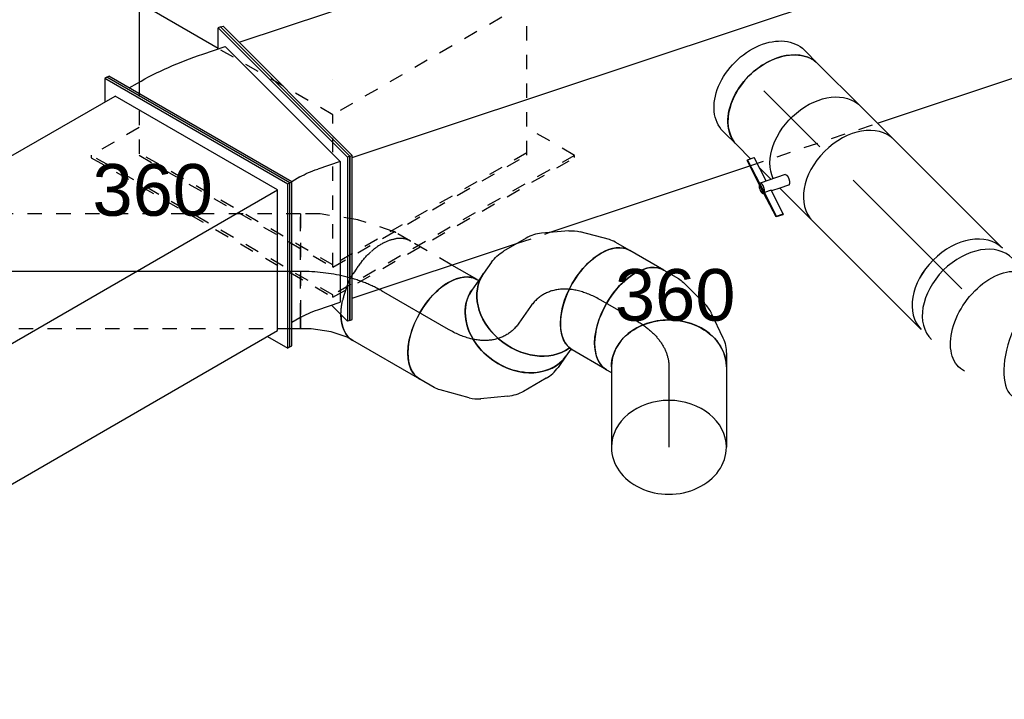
# Model space of a CAD drawing. Extents: x -132501 to 411300, y -42818 to 427495.
# Tile 163 of 256: x 12476 to 14190, y 167819 to 169002. Entities that reach past the tile are written whole.
import ezdxf
from ezdxf.enums import TextEntityAlignment as Align

# ---------------------------------------------------------------- set-up
doc = ezdxf.new("R2010")
doc.units = 0
doc.header["$LTSCALE"] = 50
doc.linetypes.add('CENTER2', pattern=[28.575, 19.05, -3.175, 3.175, -3.175])
doc.linetypes.add('STREEPJES', pattern=[0.1, 0.05, -0.05])
doc.layers.get('0').update_dxf_attribs({"linetype": 'CONTINUOUS'})
for name, color, linetype in [('WL570---_RETOUR', 112, 'CONTINUOUS'), ('WL570---_RETOUR_HL', 8, 'CONTINUOUS'), ('WL570---_RETOUR_RST', 2, 'CONTINUOUS'), ('WL570---_RETOUR_RST_HL', 1, 'CONTINUOUS'), ('WL570---_TOEVOER', 3, 'CONTINUOUS'), ('WL570---_TOEVOER_HL', 8, 'CONTINUOUS'), ('WL570---_TOEVOER_RST', 2, 'CONTINUOUS'), ('WL570---_TOEVOER_RST_HL', 1, 'CONTINUOUS'), ('WM570---_RETOUR_PR', 1, 'CONTINUOUS'), ('WM570---_RETOUR_RST_PR', 1, 'CONTINUOUS'), ('WM570---_TOEVOER_PR', 1, 'CONTINUOUS'), ('WM570---_TOEVOER_RST_PR', 1, 'CONTINUOUS')]:
    doc.layers.add(name, color=color, linetype=linetype)
doc.styles.add('BURO-018', font='ARIAL.TTF', dxfattribs={"height": 63})

# ---------------------------------------------------------------- blocks, each defined once
blk = doc.blocks.new('*U1175')
at = {"color": 0, "ltscale": 10}
for p, q in [((-224.7, 285.3, -916.7), (-359.5, 52, -916.7)), ((164.7, 285.3, -916.7), (-224.7, 285.3, -916.7)), ((-30, -52, -916.7), (-224.7, 285.3, -916.7)), ((359.5, -52, -916.7), (-224.7, 285.3, -916.7)), ((-30, -52, -916.7), (164.7, 285.3, -916.7)), ((359.5, -52, -916.7), (164.7, 285.3, -916.7)), ((-431.7, 93.7, -916.7), (-433.8, 90.2, -916.7)), ((-433.8, 90.2, -916.7), (-190.9, -330.6, -916.7)), ((-335.4, 93.7, -916.7), (-431.7, 93.7, -916.7)), ((-188.8, -327, -916.7), (-431.7, 93.7, -916.7)), ((-359.5, 52, -916.7), (-164.7, -285.3, -916.7)), ((-162.7, -281.8, -916.7), (-357.4, 55.5, -916.7)), ((-164.7, -285.3, -916.7), (-30, -52, -916.7)), ((359.5, -52, -916.7), (-30, -52, -916.7)), ((224.7, -285.3, -916.7), (359.5, -52, -916.7)), ((297, -327, -916.7), (248.8, -243.6, -916.7)), ((-164.7, -285.3, -916.7), (224.7, -285.3, -916.7)), ((226.8, -281.8, -916.7), (-162.7, -281.8, -916.7)), ((-190.9, -330.6, -916.7), (-188.8, -327, -916.7)), ((-190.9, -330.6, -916.7), (295, -330.6, -916.7)), ((297, -327, -916.7), (-188.8, -327, -916.7)), ((295, -330.6, -916.7), (297, -327, -916.7))]:
    blk.add_line(p, q, dxfattribs=at)
at = {"layer": 'WL570---_TOEVOER_RST_HL', "linetype": 'CENTER2'}
blk.add_circle((0, 0, -916.7), 0.075, dxfattribs=at)
at = {"layer": 'WL570---_TOEVOER_RST', "color": 1, "style": 'BURO-018'}
for tag in ['MC', 'Q']:
    blk.add_attdef(tag, text='', height=90, dxfattribs=at).set_placement((0, 0), align=Align.MIDDLE)
at = {"layer": 'WM570---_TOEVOER_RST_PR', "color": 1, "style": 'BURO-018'}
blk.add_attdef('POSNR', text='', height=90, dxfattribs=at).set_placement((0, 0), align=Align.MIDDLE)
blk = doc.blocks.new('*U1324')
at = {"color": 0, "ltscale": 10, "extrusion": (-2.26623e-17, -1.01167e-16, -1)}
for centre, major_axis, ratio, start_param, end_param in [((608.6, 426.1, -2723), (-99.1, 13.1), 0.426668, 0, 2.807525), ((589.8, 366.2, -2723), (88.3, -48.2), 0.194622, 3.164079, 5.080886), ((614, 382.5, -2723), (97.9, 20.2), 0.156856, 0, 0.651445), ((628.3, 313.2, -2723), (97.9, 20.2), 0.156856, 0, 1.81732), ((347.3, 134, -2723), (-59.4, 81.1), 0.208248, 3.120128, 6.261721), ((667.5, 171.2, -2723), (-91.7, -40.5), 0.479873, 3.179896, 6.321489), ((733.8, 73.1, -2723), (-64.6, -77), 0.785168, 3.268617, 6.410209), ((808.6, 48.5, -2723), (-21.6, 98.5), 0.87623, 0.2408, 3.382393), ((83.4, 0, -2723), (15.2, -99.5), 0.634419, 6.186594, 9.328187)]:
    blk.add_ellipse(centre, major_axis=major_axis, ratio=ratio, start_param=start_param, end_param=end_param, dxfattribs=at)
at = {"color": 0, "ltscale": 10}
for centre, major_axis, ratio, start_param, end_param in [((605.9, 406.1, -2723), (-97.4, 25.7), 0.354795, 3.622724, 6.23802), ((564.1, 329.8, -2723), (-75.3, 66.8), 0.018314, 4.114242, 6.285221), ((520.5, 290.4, -2723), (67, -74.2), 0.071498, 3.141593, 6.283185), ((466.4, 241.5, -2723), (67, -74.2), 0.071498, 3.141593, 6.283185), ((412.3, 192.7, -2723), (67, -74.2), 0.071498, 3.141593, 6.283185), ((643.4, 240.3, -2723), (-96.6, -26.7), 0.27038, 0.682985, 3.123684), ((385.2, 168.2, -2723), (67, -74.2), 0.071498, 3.141593, 6.283185), ((278.4, 93.7, -2723), (50.5, -86.3), 0.337315, 3.141593, 6.283185), ((698.3, 114.2, -2723), (-82.6, -56.9), 0.655753, 0.070851, 3.070741), ((223.8, 61.7, -2723), (50.5, -86.3), 0.337315, 3.141593, 6.283185), ((771.4, 50.7, -2723), (29.5, 96.3), 0.858975, 3.348561, 6.076217), ((158.4, 23.5, -2723), (40.6, -91.9), 0.449139, 3.192547, 6.232231), ((0, 0, -2723), (0, -100), 0.707107, 3.141593, 6.283185), ((25.1, 0, -2723), (0, -100), 0.707107, 3.141593, 6.283185), ((698.3, 114.2, -2723), (-82.6, -56.9), 0.655753, 6.212334, 6.354037), ((771.4, 50.7, -2723), (29.5, 96.3), 0.858975, 2.934624, 3.348561), ((158.4, 23.5, -2723), (40.6, -91.9), 0.449139, 6.232231, 6.33414)]:
    blk.add_ellipse(centre, major_axis=major_axis, ratio=ratio, start_param=start_param, end_param=end_param, dxfattribs=at)
at = {"layer": 'WM570---_RETOUR_PR', "color": 1, "style": 'BURO-018'}
blk.add_attdef('POSNR', text='', height=90, dxfattribs=at).set_placement((0, 0), align=Align.MIDDLE)
blk = doc.blocks.new('*U1325')
at = {"color": 0, "ltscale": 10}
for p, q in [((-71, 100, -2456.6), (-47.2, 100, -2456.6)), ((-19.6, 93.9, -2456.6), (21.8, 74.7, -2456.6)), ((44.2, 57.6, -2456.6), (75, 21.2, -2456.6)), ((85, 4, -2456.6), (103, -45.3, -2456.6)), ((105.4, -56, -2456.6), (108, -85, -2456.6)), ((-91.5, -100, -2456.6), (-91.2, -102.8, -2456.6))]:
    blk.add_line(p, q, dxfattribs=at)
for centre, major_axis, ratio, start_param, end_param in [((-71, 0, -2456.6), (0, 100), 0.788675, 3.141593, 6.283185), ((-54.8, 0, -2456.6), (21.7, 98.5), 0.803023, 6.107746, 6.458625), ((-6.3, -37.5, -2456.6), (-87, -50.6), 0.750739, 3.009293, 3.273893)]:
    blk.add_ellipse(centre, major_axis=major_axis, ratio=ratio, start_param=start_param, end_param=end_param, dxfattribs=at)
at = {"color": 0, "ltscale": 10, "extrusion": (-7.73366e-17, 1.3492e-17, -1)}
for centre, major_axis, ratio, start_param, end_param in [((-27.2, -12.8, -2456.6), (61.2, 80.2), 0.803023, 6.107746, 6.458625), ((6.5, -72.5, -2456.6), (98.1, 21.9), 0.646887, 6.198226, 6.368145), ((8.4, -93.9, -2456.6), (99.6, 8.9), 0.57735, 0, 3.141593)]:
    blk.add_ellipse(centre, major_axis=major_axis, ratio=ratio, start_param=start_param, end_param=end_param, dxfattribs=at)
at = {"layer": 'WL570---_TOEVOER_HL', "linetype": 'CENTER2', "extrusion": (-7.73366e-17, 1.3492e-17, -1)}
blk.add_ellipse((-125.2, -187.9, -2456.6), major_axis=(-84.2, -181.5), ratio=0.57735, start_param=2.879793, end_param=3.926991, dxfattribs=at)
at = {"layer": 'WM570---_TOEVOER_PR', "color": 1, "style": 'BURO-018'}
blk.add_attdef('POSNR', text='', height=90, dxfattribs=at).set_placement((0, 0), align=Align.MIDDLE)
blk = doc.blocks.new('*U1326')
at = {"color": 0, "ltscale": 10}
for p, q in [((0, 100, -2389.9), (134.5, 100, -2389.9)), ((0, -100, -2389.9), (50.9, -100, -2389.9))]:
    blk.add_line(p, q, dxfattribs=at)
at = {"color": 8, "linetype": 'STREEPJES', "ltscale": 10}
blk.add_line((50.9, -100, -2389.9), (134.5, -100, -2389.9), dxfattribs=at)
at = {"color": 0, "ltscale": 10}
blk.add_ellipse((0, 0, -2389.9), major_axis=(0, 100), ratio=0.57735, start_param=3.141593, end_param=6.283185, dxfattribs=at)
at = {"color": 0, "ltscale": 10, "extrusion": (-1.38778e-17, -8.01234e-18, -1)}
blk.add_ellipse((134.5, 0, -2389.9), major_axis=(0, 100), ratio=0.57735, start_param=0, end_param=0.771663, dxfattribs=at)
at = {"color": 8, "linetype": 'STREEPJES', "ltscale": 10, "extrusion": (-1.38778e-17, -8.01234e-18, -1)}
blk.add_ellipse((134.5, 0, -2389.9), major_axis=(0, 100), ratio=0.57735, start_param=0.771663, end_param=3.141593, dxfattribs=at)
at = {"layer": 'WL570---_TOEVOER_HL', "linetype": 'CENTER2'}
blk.add_line((0, 0, -2389.9), (134.5, 0, -2389.9), dxfattribs=at)
at = {"layer": 'WM570---_TOEVOER_PR', "color": 1, "style": 'BURO-018'}
blk.add_attdef('POSNR', text='', height=90, dxfattribs=at).set_placement((0, 0), align=Align.MIDDLE)
blk = doc.blocks.new('*U1327')
at = {"color": 0, "ltscale": 10}
for p, q in [((5.6, 118.7, -2247.1), (21.7, 128, -2247.1)), ((21.7, 128, -2247.1), (31.7, 110.7, -2247.1)), ((-56.2, 100, -2247.1), (-27.4, 105.9, -2247.1)), ((-27.4, 105.9, -2247.1), (5.6, 118.7, -2247.1)), ((-67.6, 100, -2247.1), (-56.2, 100, -2247.1))]:
    blk.add_line(p, q, dxfattribs=at)
at = {"color": 8, "linetype": 'STREEPJES', "ltscale": 10}
for p, q in [((31.7, 110.7, -2247.1), (121.7, -45.2, -2247.1)), ((92.3, -62.2, -2247.1), (121.7, -45.2, -2247.1)), ((30, -86.3, -2247.1), (92.2, -62.2, -2247.1)), ((92.2, -62.2, -2247.1), (92.3, -62.2, -2247.1)), ((-67.6, -100, -2247.1), (-38.5, -100, -2247.1)), ((-33.5, -99.5, -2247.1), (28.4, -86.8, -2247.1))]:
    blk.add_line(p, q, dxfattribs=at)
at = {"color": 0, "ltscale": 10}
blk.add_ellipse((-67.6, 0, -2247.1), major_axis=(0, 100), ratio=0.57735, start_param=5.512535, end_param=6.283185, dxfattribs=at)
at = {"color": 8, "linetype": 'STREEPJES', "ltscale": 10}
for centre, major_axis, ratio, start_param, end_param in [((-67.6, 0, -2247.1), (0, 100), 0.57735, 3.141593, 5.512535), ((-46.1, 0, -2247.1), (10.1, -99.9), 0.497511, 6.232846, 6.333525)]:
    blk.add_ellipse(centre, major_axis=major_axis, ratio=ratio, start_param=start_param, end_param=end_param, dxfattribs=at)
at = {"color": 8, "linetype": 'STREEPJES', "ltscale": 10, "extrusion": (-1.38778e-17, -8.01234e-18, -1)}
blk.add_ellipse((1, 9.6, -2247.1), major_axis=(-28.3, 96.2), ratio=0.313149, start_param=3.11519, end_param=3.167995, dxfattribs=at)
at = {"layer": 'WL570---_TOEVOER_HL', "linetype": 'CENTER2'}
blk.add_ellipse((14, 141.3, -2247.1), major_axis=(-173.1, -99.9), ratio=0.57735, start_param=0.785398, end_param=1.570796, dxfattribs=at)
at = {"layer": 'WM570---_TOEVOER_PR', "color": 1, "style": 'BURO-018'}
blk.add_attdef('POSNR', text='', height=90, dxfattribs=at).set_placement((0, 0), align=Align.MIDDLE)
blk = doc.blocks.new('*U1328')
at = {"color": 0, "ltscale": 10}
for p, q in [((20.5, 100, -2593.1), (35.5, 100, -2593.1)), ((0, -100, -2593.1), (35.5, -100, -2593.1))]:
    blk.add_line(p, q, dxfattribs=at)
blk.add_ellipse((0, 0, -2593.1), major_axis=(0, 100), ratio=0.788675, start_param=3.141593, end_param=6.016673, dxfattribs=at)
at = {"color": 0, "ltscale": 10, "extrusion": (-1.20282e-16, -1.18474e-16, -1)}
blk.add_ellipse((35.5, 0, -2593.1), major_axis=(0, 100), ratio=0.788675, start_param=0, end_param=3.141593, dxfattribs=at)
at = {"layer": 'WL570---_TOEVOER_HL', "linetype": 'CENTER2'}
blk.add_line((0, 0, -2593.1), (35.5, 0, -2593.1), dxfattribs=at)
at = {"layer": 'WM570---_TOEVOER_PR', "color": 1, "style": 'BURO-018'}
blk.add_attdef('POSNR', text='', height=90, dxfattribs=at).set_placement((0, 0), align=Align.MIDDLE)
blk = doc.blocks.new('*U1329')
at = {"color": 0, "ltscale": 10}
for p, q in [((0, 100, -2455.5), (267.5, 100, -2455.5)), ((0, -100, -2455.5), (267.5, -100, -2455.5))]:
    blk.add_line(p, q, dxfattribs=at)
blk.add_ellipse((267.5, 0, -2455.5), major_axis=(0, -100), ratio=0.707107, start_param=3.141593, end_param=6.283185, dxfattribs=at)
at = {"layer": 'WL570---_RETOUR_HL', "linetype": 'CENTER2'}
blk.add_line((0, 0, -2455.5), (267.5, 0, -2455.5), dxfattribs=at)
at = {"layer": 'WM570---_RETOUR_PR', "color": 1, "style": 'BURO-018'}
blk.add_attdef('POSNR', text='', height=90, dxfattribs=at).set_placement((0, 0), align=Align.MIDDLE)
blk = doc.blocks.new('*U1330')
at = {"color": 2, "ltscale": 10}
for p, q in [((-41.2, 100, -2414.4), (41.2, 100, -2414.4)), ((-49.2, -76.7, -2414.4), (-69.9, -118.1, -2414.4)), ((-113.9, -104.8, -2414.4), (-108.5, -94, -2414.4)), ((-64.8, -107.9, -2414.4), (-108.5, -94, -2414.4)), ((-39.2, -100, -2414.4), (-46.1, -113.9, -2414.4)), ((-32, -85.8, -2414.4), (-39.2, -100, -2414.4)), ((-39.2, -100, -2414.4), (41.2, -100, -2414.4)), ((-52.9, -124.4, -2414.4), (-113.9, -104.8, -2414.4)), ((-113.4, -106.5, -2414.4), (-113.9, -104.8, -2414.4)), ((-52.4, -126.1, -2414.4), (-113.4, -106.5, -2414.4)), ((-47.4, -113.5, -2414.4), (-52.9, -124.4, -2414.4)), ((-3.6, -127.6, -2414.4), (-47.4, -113.5, -2414.4)), ((-52.9, -124.4, -2414.4), (-52.4, -126.1, -2414.4)), ((-52, -124.7, -2414.4), (-52.9, -124.4, -2414.4)), ((-52.2, -126.1, -2414.4), (-52.6, -126.8, -2414.4)), ((-8.6, -140.1, -2414.4), (-52.4, -126.1, -2414.4)), ((-9, -138.4, -2414.4), (-52, -124.7, -2414.4)), ((-9, -138.4, -2414.4), (-3.6, -127.6, -2414.4)), ((-3.1, -129.2, -2414.4), (-8.6, -140.1, -2414.4)), ((-3.6, -127.6, -2414.4), (-3.1, -129.2, -2414.4)), ((-8.6, -140.1, -2414.4), (-9, -138.4, -2414.4))]:
    blk.add_line(p, q, dxfattribs=at)
at = {"color": 2, "ltscale": 10, "extrusion": (9.81308e-18, -8.83177e-17, -1)}
blk.add_ellipse((-41.2, 0, -2414.4), major_axis=(0, -100), ratio=0.707107, start_param=0.257936, end_param=3.141593, dxfattribs=at)
at = {"color": 2, "ltscale": 10}
for centre, major_axis, ratio, start_param, end_param in [((41.2, 0, -2414.4), (0, -100), 0.707107, 3.141593, 6.283185), ((-61.2, -122.5, -2414.4), (-8.68, 4.34), 0.408248, 0, 3.141593), ((-61.2, -122.5, -2414.4), (-8.68, 4.34), 0.408248, 3.141593, 6.283185)]:
    blk.add_ellipse(centre, major_axis=major_axis, ratio=ratio, start_param=start_param, end_param=end_param, dxfattribs=at)
blk.add_spline([(-49.1, -76.7, -2414.4), (-48.8, -76.4, -2414.4), (-48.4, -76.1, -2414.4), (-47.9, -75.9, -2414.4), (-47.4, -75.8, -2414.4), (-46.7, -75.7, -2414.4), (-46.1, -75.7, -2414.4), (-45.3, -75.7, -2414.4), (-44.6, -75.8, -2414.4), (-43.7, -76, -2414.4), (-42.9, -76.2, -2414.4), (-42, -76.5, -2414.4), (-41.2, -76.9, -2414.4), (-40.3, -77.3, -2414.4), (-39.4, -77.7, -2414.4), (-38.5, -78.2, -2414.4), (-37.7, -78.7, -2414.4), (-36.9, -79.2, -2414.4), (-36.1, -79.8, -2414.4), (-35.4, -80.4, -2414.4), (-34.7, -80.9, -2414.4), (-34.1, -81.5, -2414.4), (-33.6, -82.1, -2414.4), (-33.1, -82.6, -2414.4), (-32.7, -83.2, -2414.4), (-32.4, -83.7, -2414.4), (-32.1, -84.2, -2414.4), (-32, -84.6, -2414.4), (-31.9, -85, -2414.4), (-31.9, -85.4, -2414.4), (-32, -85.8, -2414.4)], degree=3, dxfattribs=at)
at = {"layer": 'WL570---_RETOUR', "color": 1, "style": 'BURO-018'}
blk.add_attdef('I', text='', height=90, dxfattribs=at).set_placement((0, 0), align=Align.MIDDLE)
at = {"layer": 'WM570---_RETOUR_PR', "color": 1, "style": 'BURO-018'}
blk.add_attdef('POSNR', text='', height=90, dxfattribs=at).set_placement((0, 0), align=Align.MIDDLE)
blk = doc.blocks.new('*U1331')
at = {"color": 0, "ltscale": 10}
for p, q in [((-98.9, 282.8, -2478.7), (-94.8, 282.8, -2478.7)), ((84.9, -35.4, -2478.7), (-98.9, 282.8, -2478.7)), ((88.9, -35.4, -2478.7), (-94.8, 282.8, -2478.7)), ((93.2, 228.6, -2478.7), (111.7, 260.8, -2478.7)), ((116.2, 259.8, -2478.7), (111.7, 260.8, -2478.7)), ((111.7, 260.8, -2478.7), (194.1, -46.6, -2478.7)), ((116.2, 259.8, -2478.7), (198.5, -47.5, -2478.7)), ((-74.4, 247.5, -2478.7), (-58, 247.5, -2478.7)), ((65.8, 234.2, -2478.7), (106.1, 226, -2478.7)), ((179.3, -47.2, -2478.7), (106.1, 226, -2478.7)), ((-58, -282.8, -2478.7), (84.9, -35.4, -2478.7)), ((-54, -282.8, -2478.7), (88.9, -35.4, -2478.7)), ((194.1, -46.6, -2478.7), (51.2, -294.1, -2478.7)), ((198.5, -47.5, -2478.7), (55.7, -295, -2478.7)), ((179.3, -47.2, -2478.7), (56.8, -259.3, -2478.7)), ((84.9, -35.4, -2478.7), (88.9, -35.4, -2478.7)), ((105.3, -35.4, -2478.7), (88.9, -35.4, -2478.7)), ((179.3, -47.2, -2478.7), (139, -39, -2478.7)), ((198.5, -47.5, -2478.7), (194.1, -46.6, -2478.7)), ((-17.2, -247.5, -2478.7), (-33.5, -247.5, -2478.7)), ((16.6, -251.1, -2478.7), (56.8, -259.3, -2478.7)), ((51.2, -294.1, -2478.7), (41, -256.1, -2478.7)), ((-58, -282.8, -2478.7), (-54, -282.8, -2478.7)), ((55.7, -295, -2478.7), (51.2, -294.1, -2478.7))]:
    blk.add_line(p, q, dxfattribs=at)
at = {"color": 0, "ltscale": 10, "extrusion": (6.83926e-17, 8.87111e-17, -1)}
for centre, major_axis in [((166.5, -141.4, -2478.7), (476.3, -275)), ((166.5, -141.4, -2478.7), (129.9, -75)), ((44, -353.6, -2478.7), (129.9, -75))]:
    blk.add_ellipse(centre, major_axis=major_axis, ratio=0.57735, start_param=3.926991, end_param=4.18879, dxfattribs=at)
at = {"layer": 'WM570---_RETOUR_PR', "color": 1, "style": 'BURO-018'}
blk.add_attdef('POSNR', text='', height=90, dxfattribs=at).set_placement((0, 0), align=Align.MIDDLE)
blk = doc.blocks.new('*U1332')
at = {"color": 0, "ltscale": 10}
for p, q in [((-20.4, 282.8, -3267), (-16.3, 282.8, -3267)), ((163.3, -35.4, -3267), (-20.4, 282.8, -3267)), ((167.4, -35.4, -3267), (-16.3, 282.8, -3267)), ((1011.8, 282.8, -3267), (991.4, 247.5, -3267)), ((1015.9, 282.8, -3267), (1011.8, 282.8, -3267)), ((1195.5, -35.4, -3267), (1011.8, 282.8, -3267)), ((1199.6, -35.4, -3267), (1015.9, 282.8, -3267)), ((4.1, 247.5, -3267), (1011.8, 247.5, -3267)), ((1175.1, -35.4, -3267), (1011.8, 247.5, -3267)), ((20.4, -282.8, -3267), (163.3, -35.4, -3267)), ((24.5, -282.8, -3267), (167.4, -35.4, -3267)), ((163.3, -35.4, -3267), (167.4, -35.4, -3267)), ((167.4, -35.4, -3267), (1175.1, -35.4, -3267)), ((1052.6, -247.5, -3267), (1175.1, -35.4, -3267)), ((1052.6, -282.8, -3267), (1195.5, -35.4, -3267)), ((1056.7, -282.8, -3267), (1199.6, -35.4, -3267)), ((1199.6, -35.4, -3267), (1195.5, -35.4, -3267)), ((44.9, -247.5, -3267), (1052.6, -247.5, -3267)), ((1032.2, -247.5, -3267), (1052.6, -282.8, -3267)), ((20.4, -282.8, -3267), (24.5, -282.8, -3267)), ((1056.7, -282.8, -3267), (1052.6, -282.8, -3267))]:
    blk.add_line(p, q, dxfattribs=at)
at = {"layer": 'WM570---_RETOUR_PR', "color": 1, "style": 'BURO-018'}
blk.add_attdef('POSNR', text='', height=90, dxfattribs=at).set_placement((0, 0), align=Align.MIDDLE)
blk = doc.blocks.new('*U1333')
at = {"color": 0, "ltscale": 10}
for p, q in [((0, 100, -2269.7), (103.5, 100, -2269.7)), ((0, -100, -2269.7), (33.2, -100, -2269.7)), ((55.1, -100, -2269.7), (83.8, -100, -2269.7))]:
    blk.add_line(p, q, dxfattribs=at)
at = {"color": 0, "ltscale": 10, "extrusion": (-2.26623e-17, -1.01167e-16, -1)}
blk.add_ellipse((0, 0, -2269.7), major_axis=(0, -100), ratio=0.707107, start_param=0, end_param=3.141593, dxfattribs=at)
at = {"layer": 'WL570---_RETOUR_HL', "linetype": 'CENTER2'}
blk.add_line((0, 0, -2269.7), (103.5, 0, -2269.7), dxfattribs=at)
at = {"layer": 'WM570---_RETOUR_PR', "color": 1, "style": 'BURO-018'}
blk.add_attdef('POSNR', text='', height=90, dxfattribs=at).set_placement((0, 0), align=Align.MIDDLE)
blk = doc.blocks.new('*U1334')
at = {"color": 0, "ltscale": 10}
for p, q in [((0, 100, -2235.4), (34.3, 100, -2235.4)), ((0, -100, -2235.4), (34.3, -100, -2235.4))]:
    blk.add_line(p, q, dxfattribs=at)
at = {"color": 0, "ltscale": 10, "extrusion": (-2.26623e-17, -1.01167e-16, -1)}
blk.add_ellipse((0, 0, -2235.4), major_axis=(0, -100), ratio=0.707107, start_param=0, end_param=3.141593, dxfattribs=at)
at = {"color": 0, "ltscale": 10}
blk.add_ellipse((34.3, 0, -2235.4), major_axis=(0, -100), ratio=0.707107, start_param=3.141593, end_param=6.283185, dxfattribs=at)
at = {"layer": 'WL570---_RETOUR_HL', "linetype": 'CENTER2'}
blk.add_line((0, 0, -2235.4), (34.3, 0, -2235.4), dxfattribs=at)
at = {"layer": 'WM570---_RETOUR_PR', "color": 1, "style": 'BURO-018'}
blk.add_attdef('POSNR', text='', height=90, dxfattribs=at).set_placement((0, 0), align=Align.MIDDLE)
blk = doc.blocks.new('*U1335')
at = {"color": 0, "ltscale": 10}
for p, q in [((-225.8, 283.5, -1535.6), (-294.7, 164.1, -1535.6)), ((163.7, 283.5, -1535.6), (-225.8, 283.5, -1535.6)), ((-146.5, 146.2, -1535.6), (-225.8, 283.5, -1535.6)), ((295.9, 54.6, -1535.6), (163.7, 283.5, -1535.6))]:
    blk.add_line(p, q, dxfattribs=at)
at = {"color": 8, "linetype": 'STREEPJES', "ltscale": 10}
for p, q in [((-294.7, 164.1, -1535.6), (-358.4, 53.7, -1535.6)), ((-31, -53.7, -1535.6), (-146.5, 146.2, -1535.6)), ((-430.7, 95.5, -1535.6), (-432.7, 91.9, -1535.6)), ((-432.7, 91.9, -1535.6), (-189.8, -328.8, -1535.6)), ((-334.4, 95.5, -1535.6), (-430.7, 95.5, -1535.6)), ((-187.8, -325.3, -1535.6), (-430.7, 95.5, -1535.6)), ((-358.4, 53.7, -1535.6), (-163.7, -283.5, -1535.6)), ((-161.7, -280, -1535.6), (-356.4, 57.3, -1535.6)), ((358.4, -53.7, -1535.6), (295.9, 54.6, -1535.6)), ((-163.7, -283.5, -1535.6), (-31, -53.7, -1535.6)), ((358.4, -53.7, -1535.6), (-31, -53.7, -1535.6)), ((225.8, -283.5, -1535.6), (358.4, -53.7, -1535.6)), ((298, -325.3, -1535.6), (249.8, -241.8, -1535.6)), ((-163.7, -283.5, -1535.6), (225.8, -283.5, -1535.6)), ((227.8, -280, -1535.6), (-161.7, -280, -1535.6)), ((-189.8, -328.8, -1535.6), (-187.8, -325.3, -1535.6)), ((298, -325.3, -1535.6), (-187.8, -325.3, -1535.6)), ((296, -328.8, -1535.6), (298, -325.3, -1535.6)), ((-189.8, -328.8, -1535.6), (296, -328.8, -1535.6))]:
    blk.add_line(p, q, dxfattribs=at)
at = {"layer": 'WL570---_RETOUR_RST_HL', "linetype": 'CENTER2'}
blk.add_circle((0, 0, -1535.6), 0.075, dxfattribs=at)
at = {"layer": 'WL570---_RETOUR_RST', "color": 1, "style": 'BURO-018'}
for tag in ['MC', 'Q']:
    blk.add_attdef(tag, text='', height=90, dxfattribs=at).set_placement((0, 0), align=Align.MIDDLE)
at = {"layer": 'WM570---_RETOUR_RST_PR', "color": 1, "style": 'BURO-018'}
blk.add_attdef('POSNR', text='', height=90, dxfattribs=at).set_placement((0, 0), align=Align.MIDDLE)
blk = doc.blocks.new('*U1336')
at = {"color": 0, "ltscale": 10}
for p, q in [((-94.3, 100, -2684.2), (-87.9, 100, -2684.2)), ((103.8, 38.1, -2684.2), (105.9, 61.8, -2684.2)), ((72.5, -28.3, -2684.2), (95.3, 11.2, -2684.2)), ((14.5, -76.5, -2684.2), (53.4, -49.2, -2684.2)), ((-54.3, -98.6, -2684.2), (-3.6, -85, -2684.2)), ((-94.3, -100, -2684.2), (-65.2, -100, -2684.2))]:
    blk.add_line(p, q, dxfattribs=at)
at = {"color": 0, "ltscale": 10, "extrusion": (2.03185e-17, 7.58296e-17, -1)}
for centre, major_axis, ratio, start_param, end_param in [((6.3, 70.7, -2684.2), (-99.6, 8.9), 0.788675, 0.266512, 3.141593), ((4.9, 54.6, -2684.2), (-96.1, 30.4), 0.803023, 2.966153, 3.317032), ((-36.8, 9.6, -2684.2), (42.6, -91.2), 0.750739, 6.150885, 6.415485)]:
    blk.add_ellipse(centre, major_axis=major_axis, ratio=ratio, start_param=start_param, end_param=end_param, dxfattribs=at)
at = {"color": 0, "ltscale": 10}
for centre, major_axis, ratio, start_param, end_param in [((-94.3, 0, -2684.2), (0, 100), 0.57735, 3.141593, 6.283185), ((-10.3, 28.3, -2684.2), (-74.4, 68.1), 0.803023, 2.966153, 3.317032), ((-72.8, 0, -2684.2), (13.1, -99.6), 0.646887, 6.198226, 6.368145)]:
    blk.add_ellipse(centre, major_axis=major_axis, ratio=ratio, start_param=start_param, end_param=end_param, dxfattribs=at)
at = {"layer": 'WL570---_TOEVOER_HL', "linetype": 'CENTER2'}
blk.add_ellipse((-176, 141.5, -2684.2), major_axis=(173.3, -100), ratio=0.57735, start_param=5.497787, end_param=6.544985, dxfattribs=at)
at = {"layer": 'WM570---_TOEVOER_PR', "color": 1, "style": 'BURO-018'}
blk.add_attdef('POSNR', text='', height=90, dxfattribs=at).set_placement((0, 0), align=Align.MIDDLE)
blk = doc.blocks.new('*U1337')
at = {"color": 0, "ltscale": 10}
for p, q in [((0, 100, -2799.6), (68.9, 100, -2799.6)), ((0, -100, -2799.6), (68.9, -100, -2799.6))]:
    blk.add_line(p, q, dxfattribs=at)
blk.add_ellipse((0, 0, -2799.6), major_axis=(0, 100), ratio=0.57735, start_param=3.141593, end_param=6.283185, dxfattribs=at)
at = {"color": 0, "ltscale": 10, "extrusion": (-1.38778e-17, -8.01234e-18, -1)}
blk.add_ellipse((68.9, 0, -2799.6), major_axis=(0, 100), ratio=0.57735, start_param=0, end_param=3.141593, dxfattribs=at)
at = {"layer": 'WL570---_TOEVOER_HL', "linetype": 'CENTER2'}
blk.add_line((0, 0, -2799.6), (68.9, 0, -2799.6), dxfattribs=at)
at = {"layer": 'WM570---_TOEVOER_PR', "color": 1, "style": 'BURO-018'}
blk.add_attdef('POSNR', text='', height=90, dxfattribs=at).set_placement((0, 0), align=Align.MIDDLE)
blk = doc.blocks.new('*U1338')
at = {"color": 0, "ltscale": 10}
for p, q in [((-67.6, 100, -2847.4), (-38.5, 100, -2847.4)), ((-27.6, 98.6, -2847.4), (23.1, 85, -2847.4)), ((41.1, 76.5, -2847.4), (80, 49.2, -2847.4)), ((99.1, 28.3, -2847.4), (110.5, 8.6, -2847.4)), ((-67.6, -100, -2847.4), (-59.3, -100, -2847.4)), ((-59.3, -100, -2847.4), (-57.5, -100.5, -2847.4))]:
    blk.add_line(p, q, dxfattribs=at)
at = {"color": 0, "ltscale": 10, "extrusion": (7.43708e-18, 6.83926e-17, -1)}
for centre, major_axis, ratio, start_param, end_param in [((-67.6, 0, -2847.4), (0, -100), 0.57735, 0, 3.141593), ((-46.1, 0, -2847.4), (13.1, 99.6), 0.646887, 6.198226, 6.368145), ((16.3, -28.2, -2847.4), (-74.4, -68.1), 0.803023, 2.966153, 3.317032)]:
    blk.add_ellipse(centre, major_axis=major_axis, ratio=ratio, start_param=start_param, end_param=end_param, dxfattribs=at)
at = {"color": 0, "ltscale": 10}
for centre, major_axis, ratio, start_param, end_param in [((-10.2, -9.6, -2847.4), (42.6, 91.2), 0.750739, 6.150885, 6.415485), ((23.9, -41.4, -2847.4), (-86.6, -50), 0.816497, 3.141593, 6.283185)]:
    blk.add_ellipse(centre, major_axis=major_axis, ratio=ratio, start_param=start_param, end_param=end_param, dxfattribs=at)
at = {"layer": 'WL570---_TOEVOER_HL', "linetype": 'CENTER2', "extrusion": (7.43708e-18, 6.83926e-17, -1)}
blk.add_ellipse((-149.2, -141.3, -2847.4), major_axis=(173.1, 99.9), ratio=0.57735, start_param=5.497787, end_param=6.283185, dxfattribs=at)
at = {"layer": 'WM570---_TOEVOER_PR', "color": 1, "style": 'BURO-018'}
blk.add_attdef('POSNR', text='', height=90, dxfattribs=at).set_placement((0, 0), align=Align.MIDDLE)
blk = doc.blocks.new('*U1339')
at = {"color": 0, "ltscale": 10}
for p, q in [((0, 100, -2915), (140.1, 100, -2915)), ((0, -100, -2915), (140.1, -100, -2915))]:
    blk.add_line(p, q, dxfattribs=at)
at = {"color": 0, "ltscale": 10, "extrusion": (-5.07519e-32, 2.65241e-17, -1)}
blk.add_ellipse((0, 0, -2915), major_axis=(0, -100), ratio=0.816497, start_param=0, end_param=3.141593, dxfattribs=at)
at = {"color": 0, "ltscale": 10}
for start_param, end_param in [(3.141593, 6.283185), (0, 3.141593)]:
    blk.add_ellipse((140.1, 0, -2915), major_axis=(0, -100), ratio=0.816497, start_param=start_param, end_param=end_param, dxfattribs=at)
at = {"layer": 'WL570---_TOEVOER_HL', "linetype": 'CENTER2'}
blk.add_line((0, 0, -2915), (140.1, 0, -2915), dxfattribs=at)
at = {"layer": 'WM570---_TOEVOER_PR', "color": 1, "style": 'BURO-018'}
blk.add_attdef('POSNR', text='', height=90, dxfattribs=at).set_placement((0, 0), align=Align.MIDDLE)
blk = doc.blocks.new('*U1340')
at = {"color": 0, "ltscale": 10}
for p, q in [((0, 100, -2247.1), (15.2, 100, -2247.1)), ((0, 80, -2247.1), (0, 100, -2247.1))]:
    blk.add_line(p, q, dxfattribs=at)
at = {"color": 8, "linetype": 'STREEPJES', "ltscale": 10}
for p, q in [((15.2, 100, -2247.1), (605.4, 100, -2247.1)), ((0, -100, -2247.1), (0, 80, -2247.1)), ((0, -100, -2247.1), (605.4, -100, -2247.1))]:
    blk.add_line(p, q, dxfattribs=at)
at = {"layer": 'WL570---_TOEVOER_HL', "linetype": 'CENTER2'}
blk.add_line((0, 0, -2247.1), (605.4, 0, -2247.1), dxfattribs=at)
at = {"layer": 'WM570---_TOEVOER_PR', "color": 1, "style": 'BURO-018'}
blk.add_attdef('POSNR', text='', height=90, dxfattribs=at).set_placement((0, 0), align=Align.MIDDLE)
blk = doc.blocks.new('*U1352')
at = {"color": 0, "ltscale": 10}
for p, q in [((-26, 277.9, -2439.5), (-21.4, 277.9, -2439.5)), ((116.3, -6.7, -2439.5), (-26, 277.9, -2439.5)), ((120.9, -6.7, -2439.5), (-21.4, 277.9, -2439.5)), ((1708.3, 277.9, -2439.5), (1696.5, 242.7, -2439.5)), ((1712.8, 277.9, -2439.5), (1708.3, 277.9, -2439.5)), ((1850.6, -6.7, -2439.5), (1708.3, 277.9, -2439.5)), ((1855.1, -6.7, -2439.5), (1712.8, 277.9, -2439.5)), ((-3.8, 242.7, -2439.5), (1709.7, 242.7, -2439.5)), ((1836.2, -10.3, -2439.5), (1709.7, 242.7, -2439.5)), ((26, -277.9, -2439.5), (116.3, -6.7, -2439.5)), ((30.5, -277.9, -2439.5), (120.9, -6.7, -2439.5)), ((116.3, -6.7, -2439.5), (120.9, -6.7, -2439.5)), ((119.7, -10.3, -2439.5), (1836.2, -10.3, -2439.5)), ((1758.8, -242.7, -2439.5), (1836.2, -10.3, -2439.5)), ((1760.2, -277.9, -2439.5), (1850.6, -6.7, -2439.5)), ((1764.8, -277.9, -2439.5), (1855.1, -6.7, -2439.5)), ((1855.1, -6.7, -2439.5), (1850.6, -6.7, -2439.5)), ((42.3, -242.7, -2439.5), (345.2, -242.7, -2439.5)), ((403.7, -242.7, -2439.5), (771.5, -242.7, -2439.5)), ((1005.8, -242.7, -2439.5), (1758.8, -242.7, -2439.5)), ((1742.6, -242.7, -2439.5), (1760.2, -277.9, -2439.5)), ((26, -277.9, -2439.5), (30.5, -277.9, -2439.5)), ((1764.8, -277.9, -2439.5), (1760.2, -277.9, -2439.5))]:
    blk.add_line(p, q, dxfattribs=at)
at = {"color": 8, "linetype": 'STREEPJES', "ltscale": 10}
for p, q in [((345.2, -242.7, -2439.5), (403.7, -242.7, -2439.5)), ((771.5, -242.7, -2439.5), (1005.8, -242.7, -2439.5))]:
    blk.add_line(p, q, dxfattribs=at)
at = {"layer": 'WM570---_RETOUR_PR', "color": 1, "style": 'BURO-018'}
blk.add_attdef('POSNR', text='', height=90, dxfattribs=at).set_placement((0, 0), align=Align.MIDDLE)

msp = doc.modelspace()

# ---------------------------------------------------------------- block references
at = {"layer": 'WL570---_RETOUR'}
for name, p, rotation in [('*U1352', (12938.3795, 168734.2138, 2439.5006), 18.4349488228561), ('*U1331', (12855.1732, 168706.4784, 2478.7244), 29.99999999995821), ('*U1334', (13771.3606, 168878.5408, 2235.3914), 314.9999999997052), ('*U1332', (11889.7941, 168149.1165, 3266.9531), 29.99999999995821), ('*U1333', (13795.6106, 168854.2908, 2269.686), 314.9999999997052), ('*U1324', (14116.1475, 168533.7539, 2722.9937), 314.9999999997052), ('*U1330', (13897.9246, 168751.9768, 2414.3799), 314.9999999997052), ('*U1329', (13927.0246, 168722.8768, 2455.5335), 314.9999999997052)]:
    msp.add_blockref(name, p, dxfattribs=dict(at, rotation=rotation))
at = {"layer": 'WL570---_RETOUR_RST'}
ref = msp.add_blockref('*U1335', (13021.4737, 168898.8042, 1535.565), dxfattribs=dict(at, rotation=29.99999999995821))
ref.add_attrib('Q', '360', dxfattribs={"color": 1, "height": 90, "style": 'BURO-018'}).set_placement((13617.2022, 168523.2158), align=Align.MIDDLE)
ref.add_attrib('MC', 'C1', dxfattribs={"color": 1, "height": 90, "style": 'BURO-018'}).set_placement((13617.2022, 169274.3926), align=Align.MIDDLE)
at = {"layer": 'WL570---_TOEVOER'}
for name, p, rotation in [('*U1327', (13047.8278, 168564.0871, 2247.0833), 150.0000000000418), ('*U1336', (13406.4342, 168561.1698, 2684.2218), 150.0000000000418), ('*U1340', (12965.0278, 168564.0871, 2247.0833), 180), ('*U1326', (13222.7013, 168463.1239, 2389.8669), 150.0000000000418), ('*U1337', (13547.7336, 168479.5905, 2799.5923), 150.0000000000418), ('*U1338', (13606.2821, 168445.7875, 2847.3969), 330.0000000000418), ('*U1325', (13304.3721, 168415.9712, 2456.5509), 234.8960906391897), ('*U1328', (13365.5988, 168503.0753, 2593.1298), 234.8960906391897), ('*U1339', (13606.2821, 168397.9829, 2915.0029), 270)]:
    msp.add_blockref(name, p, dxfattribs=dict(at, rotation=rotation))
at = {"layer": 'WL570---_TOEVOER_RST'}
ref = msp.add_blockref('*U1175', (12264.6456, 169339.4846, 916.6788), dxfattribs=dict(at, rotation=29.99999999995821))
ref.add_attrib('Q', '360', dxfattribs={"color": 1, "height": 90, "style": 'BURO-018'}).set_placement((12707.8497, 168705.9709), align=Align.MIDDLE)
ref.add_attrib('MC', 'B1', dxfattribs={"color": 1, "height": 90, "style": 'BURO-018'}).set_placement((13034.8866, 169272.4155), align=Align.MIDDLE)

doc.saveas('drawing.dxf')
